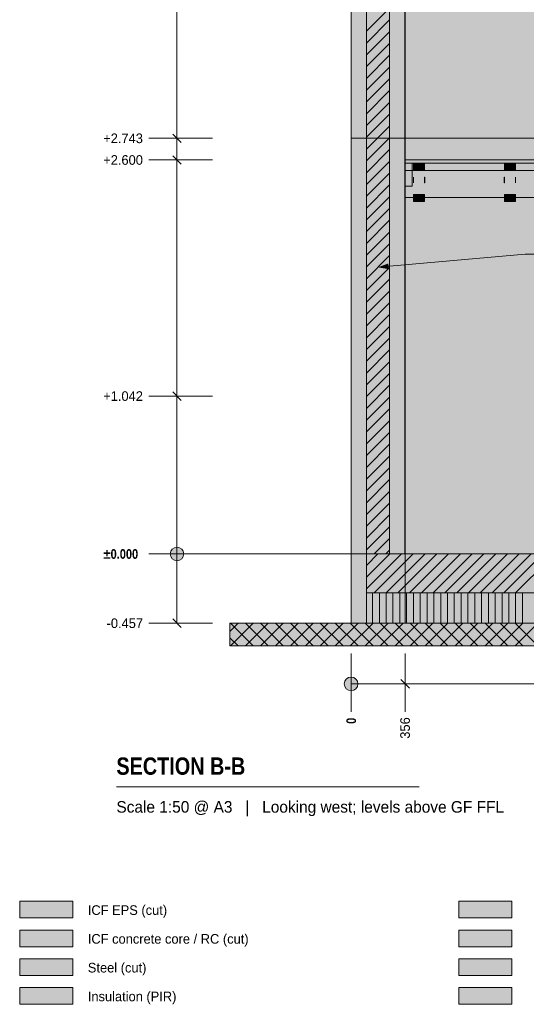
# Model space of a CAD drawing. Header units: millimetres. Extents: x -2189 to 11661, y -3698 to 9368.
# Tile 1 of 6: x -2189 to 1157, y -2972 to 3526. Entities that reach past the tile are written whole.
import ezdxf

# ---------------------------------------------------------------- set-up
doc = ezdxf.new("R2010")
doc.units = ezdxf.units.MM
doc.linetypes.add('DASHED', pattern=[1.524, 1.27, -0.254])
for name, color, linetype in [('FILL-C_BDBDBF', 7, 'Continuous'), ('FILL-EPS', 7, 'Continuous'), ('FILL-INK', 7, 'Continuous'), ('FILL-LIGHT', 7, 'Continuous'), ('FILL-MASONRY_FILL', 7, 'Continuous'), ('FILL-STEEL', 7, 'Continuous'), ('FILL-STEEL_GREY', 7, 'Continuous'), ('FILL-TIMBER', 7, 'Continuous'), ('FILL-WHITE', 7, 'Continuous'), ('LINE-C_BF9E33', 7, 'Continuous'), ('LINE-CORE', 7, 'Continuous'), ('LINE-INK', 7, 'Continuous'), ('LINE-STEEL-DASH', 7, 'DASHED'), ('LINE-STEEL_GREY', 7, 'Continuous'), ('LINE-TIMBER_DK', 7, 'Continuous'), ('TEXT-INK', 7, 'Continuous'), ('TEXT-STEEL_GREY', 7, 'Continuous')]:
    doc.layers.add(name, color=color, linetype=linetype)
doc.styles.add('OpenSansCondensed-Bold', font='OpenSansCondensed-Bold.ttf')

msp = doc.modelspace()

# ---------------------------------------------------------------- hatches: boundary and pattern name
at = {"layer": 'FILL-C_BDBDBF', "true_color": 0xbdbdbf}
h = msp.add_hatch(color=9, dxfattribs=at)
h.dxf.hatch_style = 1
h.paths.add_polyline_path([(254, 0), (101.6, 0), (101.6, 5029.2), (254, 5029.2)])
h = msp.add_hatch(color=9, dxfattribs=at)
h.dxf.hatch_style = 1
h.paths.add_polyline_path([(-2188.9, -2592), (-1838.9, -2592), (-1838.9, -2482), (-2188.9, -2482)])
at = {"layer": 'FILL-EPS', "true_color": 0xccffff}
h = msp.add_hatch(color=7, dxfattribs=at)
h.dxf.hatch_style = 1
h.paths.add_polyline_path([(0, 1487.6), (0, 2296), (0, 2743.2), (0, 2779.8), (0, 3271.7), (0, 3918.4), (0, 4793), (0, 5029.2), (101.6, 5029.2), (101.6, 0), (101.6, -436), (101.6, -457.2), (96.9, -457.2), (0, -457.2), (0, -21.2), (0, 0)])
h = msp.add_hatch(color=7, dxfattribs=at)
h.dxf.hatch_style = 1
h.paths.add_polyline_path([(355.6, 5029.2), (355.6, 5014.1), (355.6, 5012), (355.6, 5008.8), (355.6, 5004.8), (355.6, 4995.6), (355.6, 4983.1), (355.6, 4949.4), (355.6, 4803.4), (355.6, 3880), (355.6, 3290), (355.6, 2743.2), (355.6, 2713), (355.6, 2709.7), (355.6, 2703.5), (355.6, 2691.8), (355.6, 2680.3), (355.6, 2644.7), (355.6, 2562.3), (355.6, 2299), (355.6, 742.6), (355.6, 0), (259.3, 0), (254, 0), (254, 5029.2), (339.1, 5029.2)])
h = msp.add_hatch(color=7, dxfattribs=at)
h.dxf.hatch_style = 1
h.paths.add_polyline_path([(-2188.9, -2402), (-1838.9, -2402), (-1838.9, -2292), (-2188.9, -2292)])
at = {"layer": 'FILL-INK', "true_color": 0x1a1a1a}
h = msp.add_hatch(color=250, dxfattribs=at)
h.dxf.hatch_style = 1
h.paths.add_polyline_path([(412.6, 2465.3), (412.6, 2449.9), (411.9, 2449.9), (411.4, 2449.9), (411.4, 2465.3), (411.4, 2486.3), (412.1, 2486.3), (412.6, 2486.3)])
h = msp.add_hatch(color=250, dxfattribs=at)
h.dxf.hatch_style = 1
h.paths.add_polyline_path([(485.8, 2465.3), (485.8, 2449.9), (485.1, 2449.9), (484.6, 2449.9), (484.6, 2465.3), (484.6, 2486.3), (485.3, 2486.3), (485.8, 2486.3)])
h = msp.add_hatch(color=250, dxfattribs=at)
h.dxf.hatch_style = 1
h.paths.add_polyline_path([(1012.6, 2465.3), (1012.6, 2449.9), (1011.9, 2449.9), (1011.4, 2449.9), (1011.4, 2465.3), (1011.4, 2486.3), (1012.1, 2486.3), (1012.6, 2486.3)])
h = msp.add_hatch(color=250, dxfattribs=at)
h.dxf.hatch_style = 1
h.paths.add_polyline_path([(1085.8, 2449.9), (1085.1, 2449.9), (1084.6, 2449.9), (1084.6, 2465.3), (1084.6, 2486.3), (1085.3, 2486.3), (1085.8, 2486.3), (1085.8, 2465.3)])
at = {"layer": 'FILL-INK', "true_color": 0x1a1a1f}
h = msp.add_hatch(color=250, dxfattribs=at)
h.dxf.hatch_style = 1
h.paths.add_polyline_path([(177.8, 1891.8), (245.8, 1917), (249.2, 1879.1)])
at = {"layer": 'FILL-LIGHT', "true_color": 0xcccccf}
h = msp.add_hatch(color=254, dxfattribs=at)
h.dxf.hatch_style = 1
h.paths.add_polyline_path([(655.9, -257.2), (101.6, -257.2), (101.6, -240.3), (101.6, 0), (7996.6, 0), (8550.9, 0), (8550.9, -16.9), (8550.9, -257.2)])
at = {"layer": 'FILL-MASONRY_FILL', "true_color": 0xe0d9cc}
h = msp.add_hatch(color=254, dxfattribs=at)
h.dxf.hatch_style = 1
h.paths.add_polyline_path([(452.3, -607.2), (-800, -607.2), (-800, -588.9), (-800, -457.2), (8200.2, -457.2), (9452.5, -457.2), (9452.5, -475.5), (9452.5, -607.2)])
h = msp.add_hatch(color=254, dxfattribs=at)
h.dxf.hatch_style = 1
h.paths.add_polyline_path([(711.1, -2402), (1061.1, -2402), (1061.1, -2292), (711.1, -2292)])
at = {"layer": 'FILL-STEEL', "true_color": 0x0d2973}
h = msp.add_hatch(color=166, dxfattribs=at)
h.dxf.hatch_style = 1
h.paths.add_polyline_path([(-2188.9, -2782), (-1838.9, -2782), (-1838.9, -2672), (-2188.9, -2672)])
at = {"layer": 'FILL-STEEL_GREY', "true_color": 0x737378}
h = msp.add_hatch(color=8, dxfattribs=at)
h.dxf.hatch_style = 1
h.paths.add_polyline_path([(355.6, 2600), (570.9, 2600), (2206.4, 2600), (2206.4, 2580.6), (2206.4, 2578), (570.9, 2578), (355.6, 2578), (355.6, 2597.7)])
h = msp.add_hatch(color=8, dxfattribs=at)
h.dxf.hatch_style = 1
h.paths.add_polyline_path([(711.1, -2592), (1061.1, -2592), (1061.1, -2482), (711.1, -2482)])
at = {"layer": 'FILL-TIMBER', "true_color": 0xedd6a8}
h = msp.add_hatch(color=41, dxfattribs=at)
h.dxf.hatch_style = 1
h.paths.add_polyline_path([(398.4, 2578), (402.6, 2578), (402.6, 2564.7), (402.6, 2428), (359.8, 2428), (355.6, 2428), (355.6, 2441.3), (355.6, 2578)])
h = msp.add_hatch(color=41, dxfattribs=at)
h.dxf.hatch_style = 1
h.paths.add_polyline_path([(484.6, 2578), (484.6, 2573.5), (484.6, 2531), (419.4, 2531), (412.6, 2531), (412.6, 2535.5), (412.6, 2578), (477.8, 2578)])
h = msp.add_hatch(color=41, dxfattribs=at)
h.dxf.hatch_style = 1
h.paths.add_polyline_path([(1084.6, 2578), (1084.6, 2573.5), (1084.6, 2531), (1019.4, 2531), (1012.6, 2531), (1012.6, 2535.5), (1012.6, 2578), (1077.8, 2578)])
h = msp.add_hatch(color=41, dxfattribs=at)
h.dxf.hatch_style = 1
h.paths.add_polyline_path([(478.3, 2372), (484.6, 2372), (484.6, 2367.9), (484.6, 2325), (418.9, 2325), (412.6, 2325), (412.6, 2329.1), (412.6, 2372)])
h = msp.add_hatch(color=41, dxfattribs=at)
h.dxf.hatch_style = 1
h.paths.add_polyline_path([(1084.6, 2372), (1084.6, 2367.9), (1084.6, 2325), (1018.9, 2325), (1012.6, 2325), (1012.6, 2329.1), (1012.6, 2372), (1078.3, 2372)])
at = {"layer": 'FILL-TIMBER', "true_color": 0xfced9e}
h = msp.add_hatch(color=41, dxfattribs=at)
h.dxf.hatch_style = 1
h.paths.add_polyline_path([(8550.9, -457.2), (655.9, -457.2), (101.6, -457.2), (101.6, -450.6), (101.6, -357.2), (101.6, -350.6), (101.6, -257.2), (7996.6, -257.2), (8550.9, -257.2), (8550.9, -263.8), (8550.9, -357.2), (8550.9, -363.8)])
at = {"layer": 'FILL-TIMBER', "true_color": 0xedd6a8}
h = msp.add_hatch(color=41, dxfattribs=at)
h.dxf.hatch_style = 1
h.paths.add_polyline_path([(711.1, -2782), (1061.1, -2782), (1061.1, -2672), (711.1, -2672)])
at = {"layer": 'FILL-TIMBER', "true_color": 0xfced9e}
h = msp.add_hatch(color=41, dxfattribs=at)
h.dxf.hatch_style = 1
h.paths.add_polyline_path([(-2188.9, -2972), (-1838.9, -2972), (-1838.9, -2862), (-2188.9, -2862)])
at = {"layer": 'FILL-WHITE', "true_color": 0xffffff}
h = msp.add_hatch(color=7, dxfattribs=at)
h.dxf.hatch_style = 1
h.paths.add_polyline_path([(355.9, 5288.2), (3903.7, 7772.4), (4748.8, 7772.4), (8296.6, 5288.2), (8296.6, 2743.2), (355.9, 2743.2)])
h.paths.add_polyline_path([(6082.5, 3632.6), (6082.5, 4699.9), (5382, 4699.9), (5382, 3632.6)], flags=0)
h = msp.add_hatch(color=7, dxfattribs=at)
h.dxf.hatch_style = 1
h.paths.add_polyline_path([(355.9, 5029.2), (364.1, 5029.2), (364.3, 5029.6), (365.8, 5029.2), (365.8, 5295.2), (3903.7, 7772.4), (4748.8, 7772.4), (4809.7, 7729.8), (8286.7, 5295.2), (8286.7, 5029.2), (8296.6, 5029.2), (8296.6, 2743.2), (355.9, 2743.2)])
h.paths.add_polyline_path([(6107.5, 3632.6), (6107.5, 4724.9), (6105.9, 4724.7), (6105.9, 4724.9), (5357, 4724.9), (5357, 3632.6)], flags=0)
h = msp.add_hatch(color=7, dxfattribs=at)
h.dxf.hatch_style = 1
h.paths.add_polyline_path([(0, 2743.2), (0, 4211.5), (0, 4212.5), (0, 5039), (355.9, 5288.2), (356.1, 5289.8), (356.1, 5289.8), (356.3, 5289.7), (356.4, 5289.7), (356.2, 5289.3), (355.9, 5288.2), (355.9, 2743.2)])
h = msp.add_hatch(color=7, dxfattribs=at)
h.dxf.hatch_style = 1
h.paths.add_polyline_path([(0, 5029.2), (355.6, 5029.2), (355.6, 5029.6), (355.6, 5029.2), (355.9, 5029.2), (355.9, 2743.2), (355.9, 2743.2), (355.9, 2743.2), (355.9, 2742.2), (356, 2741.6), (355.9, 2741.6), (355.9, 2741.6), (355.9, 2741.6), (355.8, 2741.6), (355.6, 2743.2), (0, 2743.2), (0, 4213.4), (0, 4214.4)])
h = msp.add_hatch(color=7, dxfattribs=at)
h.dxf.hatch_style = 1
h.paths.add_polyline_path([(0, 5029.2), (355.6, 5029.2), (355.6, 2743.2), (0, 2743.2)])
h = msp.add_hatch(color=7, dxfattribs=at)
h.dxf.hatch_style = 1
h.paths.add_polyline_path([(0, 2743.2), (355.9, 2743.2), (355.9, 0), (0, 0)])
h = msp.add_hatch(color=7, dxfattribs=at)
h.dxf.hatch_style = 1
h.paths.add_polyline_path([(0, 2743.2), (355.6, 2743.2), (355.9, 2743.2), (355.9, 0), (355.9, 0), (355.9, 0), (355.9, -1.6), (355.8, -1.6), (355.6, 0), (0, 0)])
h = msp.add_hatch(color=7, dxfattribs=at)
h.dxf.hatch_style = 1
h.paths.add_polyline_path([(0, 0), (0, 2743.2), (355.6, 2743.2), (355.6, 0)])
h = msp.add_hatch(color=7, dxfattribs=at)
h.dxf.hatch_style = 1
h.paths.add_polyline_path([(355.9, 0), (355.9, 2743.2), (8296.6, 2743.2), (8296.6, 0)])
h = msp.add_hatch(color=7, dxfattribs=at)
h.dxf.hatch_style = 1
h.paths.add_polyline_path([(355.9, 2743.2), (8296.6, 2743.2), (8296.6, 0), (355.9, 0)])
h = msp.add_hatch(color=7, dxfattribs=at)
h.dxf.hatch_style = 1
h.paths.add_polyline_path([(355.6, 2578), (355.6, 2600), (2755.6, 2600), (5155.6, 2600), (7555.6, 2600), (8296.9, 2600), (8296.9, 2578), (7555.6, 2578), (5155.6, 2578), (2755.6, 2578), (355.6, 2578)])
h = msp.add_hatch(color=7, dxfattribs=at)
h.dxf.hatch_style = 1
h.paths.add_polyline_path([(355.6, 2428), (355.6, 2531), (355.6, 2578), (402.6, 2578), (402.6, 2531), (2206.4, 2531), (2206.4, 2353), (355.6, 2353)])
h = msp.add_hatch(color=7, dxfattribs=at)
h.dxf.hatch_style = 1
h.paths.add_polyline_path([(412.6, 2578), (484.6, 2578), (484.6, 2531), (412.6, 2531)])
h = msp.add_hatch(color=7, dxfattribs=at)
h.dxf.hatch_style = 1
h.paths.add_polyline_path([(1012.6, 2578), (1084.6, 2578), (1084.6, 2531), (1012.6, 2531)])
h = msp.add_hatch(color=7, dxfattribs=at)
h.dxf.hatch_style = 1
h.paths.add_polyline_path([(355.6, 2531), (2206.4, 2531), (2206.4, 2353), (355.6, 2353)])
h = msp.add_hatch(color=7, dxfattribs=at)
h.dxf.hatch_style = 1
h.paths.add_polyline_path([(412.6, 2372), (484.6, 2372), (484.6, 2325), (412.6, 2325)])
h = msp.add_hatch(color=7, dxfattribs=at)
h.dxf.hatch_style = 1
h.paths.add_polyline_path([(1012.6, 2372), (1084.6, 2372), (1084.6, 2325), (1012.6, 2325)])
h = msp.add_hatch(color=7, dxfattribs=at)
h.dxf.hatch_style = 1
h.paths.add_polyline_path([(-1105, 0), (-1106.5, 11.6), (-1111, 22.5), (-1118.2, 31.8), (-1127.5, 39), (-1138.4, 43.5), (-1150, 45), (-1161.6, 43.5), (-1172.5, 39), (-1181.8, 31.8), (-1189, 22.5), (-1193.5, 11.6), (-1195, 0), (-1193.5, -11.6), (-1189, -22.5), (-1181.8, -31.8), (-1172.5, -39), (-1161.6, -43.5), (-1150, -45), (-1138.4, -43.5), (-1127.5, -39), (-1118.2, -31.8), (-1111, -22.5), (-1106.5, -11.6)])
h = msp.add_hatch(color=7, dxfattribs=at)
h.dxf.hatch_style = 1
h.paths.add_polyline_path([(0, 0), (355.9, 0), (355.9, -457.2), (0, -457.2)])
h = msp.add_hatch(color=7, dxfattribs=at)
h.dxf.hatch_style = 1
h.paths.add_polyline_path([(0, 0), (101.6, 0), (101.6, -457.2), (0, -457.2)])
h = msp.add_hatch(color=7, dxfattribs=at)
h.dxf.hatch_style = 1
h.paths.add_polyline_path([(0, 0), (101.6, 0), (101.6, -457.2), (0, -457.2), (0, 0)])
h = msp.add_hatch(color=7, dxfattribs=at)
h.dxf.hatch_style = 1
h.paths.add_polyline_path([(254.3, 0), (355.9, 0), (355.9, -457.2), (254.3, -457.2), (101.6, -457.2), (101.6, 0)])
h = msp.add_hatch(color=7, dxfattribs=at)
h.dxf.hatch_style = 1
h.paths.add_polyline_path([(101.6, 0), (8550.9, 0), (8550.9, -257.2), (101.6, -257.2)])
h = msp.add_hatch(color=7, dxfattribs=at)
h.dxf.hatch_style = 1
h.paths.add_polyline_path([(355.9, 0), (8296.6, 0), (8296.6, -457.2), (355.9, -457.2)])
h = msp.add_hatch(color=7, dxfattribs=at)
h.dxf.hatch_style = 1
h.paths.add_polyline_path([(355.9, 0), (457.4, 0), (8296.6, 0), (8296.6, -457.2), (457.4, -457.2), (355.9, -457.2)])
h = msp.add_hatch(color=7, dxfattribs=at)
h.dxf.hatch_style = 1
h.paths.add_polyline_path([(45, -857.2), (43.5, -845.6), (39, -834.7), (31.8, -825.4), (22.5, -818.2), (11.6, -813.7), (0, -812.2), (-11.6, -813.7), (-22.5, -818.2), (-31.8, -825.4), (-39, -834.7), (-43.5, -845.6), (-45, -857.2), (-43.5, -868.8), (-39, -879.7), (-31.8, -889), (-22.5, -896.2), (-11.6, -900.7), (0, -902.2), (11.6, -900.7), (22.5, -896.2), (31.8, -889), (39, -879.7), (43.5, -868.8)])
h = msp.add_hatch(color=7, dxfattribs=at)
h.dxf.hatch_style = 1
h.paths.add_polyline_path([(711.1, -2972), (1061.1, -2972), (1061.1, -2862), (711.1, -2862)])

# ---------------------------------------------------------------- linework, layer by layer
at = {"layer": 'LINE-C_BF9E33', "lineweight": 5}
for p, q in [((141.3, -457.2), (141.3, -257.2)), ((186.2, -457.2), (186.2, -257.2)), ((231.2, -457.2), (231.2, -257.2)), ((276.3, -457.2), (276.3, -257.2)), ((321.2, -457.2), (321.2, -257.2)), ((366.3, -457.2), (366.3, -257.2)), ((411.2, -457.2), (411.2, -257.2)), ((456.2, -457.2), (456.2, -257.2)), ((501.3, -457.2), (501.3, -257.2)), ((546.2, -457.2), (546.2, -257.2)), ((591.3, -457.2), (591.3, -257.2)), ((636.2, -457.2), (636.2, -257.2)), ((681.2, -457.2), (681.2, -257.2)), ((726.3, -457.2), (726.3, -257.2)), ((771.2, -457.2), (771.2, -257.2)), ((816.3, -457.2), (816.3, -257.2)), ((861.3, -457.2), (861.3, -257.2)), ((906.2, -457.2), (906.2, -257.2)), ((951.2, -457.2), (951.2, -257.2)), ((996.2, -457.2), (996.2, -257.2)), ((1041.2, -457.2), (1041.2, -257.2)), ((1086.2, -457.2), (1086.2, -257.2)), ((1131.2, -457.2), (1131.2, -257.2))]:
    msp.add_line(p, q, dxfattribs=at)
at = {"layer": 'LINE-CORE', "lineweight": 5}
for points in [[(355.9, 5288.2), (3903.7, 7772.4), (3903.7, 7772.4), (3903.7, 7772.4), (3903.7, 7772.4), (4748.8, 7772.4), (4748.8, 7772.4), (4748.8, 7772.4), (4748.8, 7772.4), (8296.6, 5288.2), (8296.6, 5288.2), (8296.6, 5288.2), (8296.6, 5288.2), (8296.6, 5288.2), (8296.6, 5288.2), (8296.6, 5288.2), (8296.6, 2743.2), (355.9, 2743.2)], [(355.9, 5029.2), (364.1, 5029.2), (364.3, 5029.6), (365.8, 5029.2), (365.8, 5295.2), (365.8, 5295.2), (3903.7, 7772.4), (3903.7, 7772.4), (4748.8, 7772.4), (4809.7, 7729.8), (4809.7, 7729.8), (4809.7, 7729.8), (8286.7, 5295.2), (8286.7, 5295.2), (8286.7, 5295.2), (8286.7, 5029.2), (8296.6, 5029.2), (8296.6, 2743.2), (8296.6, 2743.2), (8296.6, 2743.2), (8296.6, 2743.2), (355.9, 2743.2)], [(0, 2743.2), (0, 4211.5), (0, 4212.5), (0, 5039), (355.9, 5288.2), (356.1, 5289.8), (356.1, 5289.8), (356.3, 5289.7), (356.4, 5289.7), (356.2, 5289.3), (355.9, 5288.2), (355.9, 2743.2), (0, 2743.2)], [(0, 5029.2), (355.6, 5029.2), (355.6, 5029.6), (355.6, 5029.2), (355.9, 5029.2), (355.9, 2743.2), (355.9, 2743.2), (355.9, 2743.2), (355.9, 2742.2), (356, 2741.6), (355.9, 2741.6), (355.9, 2741.6), (355.9, 2741.6), (355.8, 2741.6), (355.6, 2743.2), (0, 2743.2), (0, 4213.4), (0, 4214.4), (0, 5029.2)], [(0, 5029.2), (355.6, 5029.2), (355.6, 2743.2), (0, 2743.2), (0, 2743.2), (0, 2743.2)], [(0, 2743.2), (355.9, 2743.2), (355.9, 2743.2), (355.9, 2743.2), (355.9, 0), (0, 0)], [(0, 2743.2), (355.6, 2743.2), (355.6, 2743.2), (355.9, 2743.2), (355.9, 0), (355.9, 0), (355.9, 0), (355.9, -1.6), (355.8, -1.6), (355.6, 0), (0, 0), (0, 2743.2)], [(0, 0), (0, 0), (0, 2743.2), (355.6, 2743.2), (355.6, 2743.2), (355.6, 2743.2), (355.6, 0), (0, 0)], [(355.9, 0), (355.9, 2743.2), (8296.6, 2743.2), (8296.6, 2743.2), (8296.6, 2743.2), (8296.6, 0), (355.9, 0)], [(355.9, 2743.2), (8296.6, 2743.2), (8296.6, 0), (8296.6, 0), (355.9, 0), (355.9, 2743.2)], [(355.6, 2578), (355.6, 2600), (2755.6, 2600), (2755.6, 2600), (5155.6, 2600), (5155.6, 2600), (7555.6, 2600), (7555.6, 2600), (8296.9, 2600), (8296.9, 2578), (7555.6, 2578), (7555.6, 2578), (5155.6, 2578), (5155.6, 2578), (2755.6, 2578), (2755.6, 2578), (355.6, 2578), (355.6, 2578), (355.6, 2578)], [(355.6, 2428), (355.6, 2531), (355.6, 2578), (402.6, 2578), (402.6, 2531), (2206.4, 2531), (2206.4, 2353), (2206.4, 2353), (355.6, 2353), (355.6, 2428)], [(412.6, 2578), (484.6, 2578), (484.6, 2578), (484.6, 2531), (412.6, 2531), (412.6, 2531)], [(1012.6, 2578), (1084.6, 2578), (1084.6, 2578), (1084.6, 2531), (1012.6, 2531), (1012.6, 2531)], [(355.6, 2531), (2206.4, 2531), (2206.4, 2531), (2206.4, 2353), (355.6, 2353), (355.6, 2353)], [(412.6, 2372), (484.6, 2372), (484.6, 2372), (484.6, 2325), (412.6, 2325), (412.6, 2325)], [(1012.6, 2372), (1084.6, 2372), (1084.6, 2372), (1084.6, 2325), (1012.6, 2325), (1012.6, 2325)], [(0, 0), (355.9, 0), (355.9, -457.2), (0, -457.2), (0, -457.2)], [(0, 0), (101.6, 0), (101.6, -457.2), (0, -457.2), (0, -457.2)], [(0, 0), (101.6, 0), (101.6, -457.2), (101.6, -457.2), (101.6, -457.2), (101.6, -457.2), (101.6, -457.2), (0, -457.2), (0, 0), (0, 0)], [(254.3, 0), (355.9, 0), (355.9, -457.2), (355.9, -457.2), (254.3, -457.2), (254.3, -457.2), (254.3, -457.2), (101.6, -457.2), (101.6, 0)], [(101.6, 0), (8550.9, 0), (8550.9, -257.2), (101.6, -257.2)], [(355.9, 0), (8296.6, 0), (8296.6, 0), (8296.6, -457.2), (355.9, -457.2), (355.9, -457.2)], [(355.9, 0), (355.9, 0), (355.9, 0), (457.4, 0), (8296.6, 0), (8296.6, -457.2), (457.4, -457.2), (457.4, -457.2), (457.4, -457.2), (355.9, -457.2), (355.9, 0)]]:
    msp.add_lwpolyline(points, close=True, dxfattribs=at)
at = {"layer": 'LINE-INK', "lineweight": 5}
for p, q in [((-1150, -457), (-1150, 5076)), ((-1291, 2743), (-1335, 2743)), ((-1225, 2743), (-1291, 2743)), ((-915, 2743), (-1225, 2743)), ((-1121.7, 2714.7), (-1178.3, 2771.3)), ((-1291, 2600), (-1335, 2600)), ((-1225, 2600), (-1291, 2600)), ((-915, 2600), (-1225, 2600)), ((-1121.7, 2571.7), (-1178.3, 2628.3)), ((177.8, 1891.8), (1149.7, 1979.4)), ((1149.7, 1979.4), (1259.7, 1979.4)), ((-1291, 1042), (-1335, 1042)), ((-1225, 1042), (-1291, 1042)), ((-915, 1042), (-1225, 1042)), ((-1121.7, 1013.7), (-1178.3, 1070.3)), ((-1291, 0), (-1335, 0)), ((-1225, 0), (-1291, 0)), ((-915, 0), (-1225, 0)), ((-1121.7, -485.3), (-1178.3, -428.7)), ((-1291, -457), (-1335, -457)), ((-1225, -457), (-1291, -457)), ((-915, -457), (-1225, -457)), ((0, -657.2), (0, -932.2)), ((356, -657.2), (356, -932.2)), ((327.7, -828.9), (384.3, -885.5)), ((0, -857.2), (8652, -857.2)), ((0, -932.2), (0, -998.2)), ((356, -932.2), (356, -998.2)), ((0, -998.2), (0, -1042.2)), ((356, -998.2), (356, -1042.2)), ((-1550, -1537.2), (450, -1537.2))]:
    msp.add_line(p, q, dxfattribs=at)
for points in [[(0, 1487.6), (0, 2296), (0, 2743.2), (0, 2779.8), (0, 3271.7), (0, 3918.4), (0, 4793), (0, 5029.2), (101.6, 5029.2), (101.6, 0), (101.6, 0), (101.6, -436), (101.6, -457.2), (96.9, -457.2), (0, -457.2), (0, -21.2), (0, 0)], [(254, 0), (101.6, 0), (101.6, 5029.2), (254, 5029.2)], [(355.6, 2600), (570.9, 2600), (2206.4, 2600), (2206.4, 2580.6), (2206.4, 2578), (570.9, 2578), (355.6, 2578), (355.6, 2597.7)], [(398.4, 2578), (402.6, 2578), (402.6, 2564.7), (402.6, 2428), (359.8, 2428), (355.6, 2428), (355.6, 2441.3), (355.6, 2578)], [(484.6, 2578), (484.6, 2573.5), (484.6, 2531), (419.4, 2531), (412.6, 2531), (412.6, 2535.5), (412.6, 2578), (477.8, 2578)], [(1084.6, 2578), (1084.6, 2573.5), (1084.6, 2531), (1019.4, 2531), (1012.6, 2531), (1012.6, 2535.5), (1012.6, 2578), (1077.8, 2578)], [(412.6, 2465.3), (412.6, 2449.9), (411.9, 2449.9), (411.4, 2449.9), (411.4, 2465.3), (411.4, 2486.3), (412.1, 2486.3), (412.6, 2486.3)], [(485.8, 2465.3), (485.8, 2449.9), (485.1, 2449.9), (484.6, 2449.9), (484.6, 2465.3), (484.6, 2486.3), (485.3, 2486.3), (485.8, 2486.3)], [(1012.6, 2465.3), (1012.6, 2449.9), (1011.9, 2449.9), (1011.4, 2449.9), (1011.4, 2465.3), (1011.4, 2486.3), (1012.1, 2486.3), (1012.6, 2486.3)], [(1085.8, 2449.9), (1085.1, 2449.9), (1084.6, 2449.9), (1084.6, 2465.3), (1084.6, 2486.3), (1085.3, 2486.3), (1085.8, 2486.3), (1085.8, 2465.3)], [(478.3, 2372), (484.6, 2372), (484.6, 2367.9), (484.6, 2325), (418.9, 2325), (412.6, 2325), (412.6, 2329.1), (412.6, 2372)], [(1084.6, 2372), (1084.6, 2367.9), (1084.6, 2325), (1018.9, 2325), (1012.6, 2325), (1012.6, 2329.1), (1012.6, 2372), (1078.3, 2372)], [(655.9, -257.2), (101.6, -257.2), (101.6, -240.3), (101.6, 0), (7996.6, 0), (8550.9, 0), (8550.9, -16.9), (8550.9, -257.2)], [(8550.9, -457.2), (655.9, -457.2), (101.6, -457.2), (101.6, -450.6), (101.6, -357.2), (101.6, -350.6), (101.6, -257.2), (7996.6, -257.2), (8550.9, -257.2), (8550.9, -263.8), (8550.9, -357.2), (8550.9, -363.8)], [(452.3, -607.2), (-800, -607.2), (-800, -588.9), (-800, -457.2), (8200.2, -457.2), (9452.5, -457.2), (9452.5, -475.5), (9452.5, -607.2)], [(-2188.9, -2402), (-1838.9, -2402), (-1838.9, -2292), (-2188.9, -2292)], [(711.1, -2402), (1061.1, -2402), (1061.1, -2292), (711.1, -2292)], [(-2188.9, -2592), (-1838.9, -2592), (-1838.9, -2482), (-2188.9, -2482)], [(711.1, -2592), (1061.1, -2592), (1061.1, -2482), (711.1, -2482)], [(-2188.9, -2782), (-1838.9, -2782), (-1838.9, -2672), (-2188.9, -2672)], [(711.1, -2782), (1061.1, -2782), (1061.1, -2672), (711.1, -2672)], [(-2188.9, -2972), (-1838.9, -2972), (-1838.9, -2862), (-2188.9, -2862)], [(711.1, -2972), (1061.1, -2972), (1061.1, -2862), (711.1, -2862)]]:
    msp.add_lwpolyline(points, close=True, dxfattribs=at)
for points in [[(355.6, 3880), (355.6, 3290), (355.6, 2743.2), (355.6, 2713), (355.6, 2709.7), (355.6, 2703.5), (355.6, 2691.8), (355.6, 2680.3), (355.6, 2644.7), (355.6, 2562.3), (355.6, 2299), (355.6, 742.6), (355.6, 0), (259.3, 0), (254, 0), (254, 5029.2)], [(355.6, 3880), (355.6, 3290), (355.6, 2743.2), (355.6, 2713), (355.6, 2709.7), (355.6, 2703.5), (355.6, 2691.8), (355.6, 2680.3), (355.6, 2644.7), (355.6, 2562.3), (355.6, 2299), (355.6, 742.6), (355.6, 0), (259.3, 0), (254, 0), (101.6, 0), (101.6, 0), (101.6, -436), (101.6, -457.2), (96.9, -457.2), (0, -457.2), (0, -21.2), (0, 0), (0, 1487.6), (0, 2296), (0, 2743.2), (0, 2779.8), (0, 3271.7), (0, 3918.4)]]:
    msp.add_lwpolyline(points, dxfattribs=at)
for centre in [(-1150, 0), (0, -857.2)]:
    msp.add_circle(centre, 45, dxfattribs=at)
at = {"layer": 'LINE-STEEL-DASH', "lineweight": 5}
msp.add_line((-1200, 0), (9852.5, 0), dxfattribs=at)
at = {"layer": 'LINE-STEEL_GREY', "lineweight": 5}
for p, q in [((101.6, 3449.6), (254, 3602)), ((101.6, 3371.8), (254, 3524.2)), ((101.6, 3294), (254, 3446.4)), ((101.6, 3216.2), (254, 3368.6)), ((101.6, 3138.4), (254, 3290.8)), ((101.6, 3060.7), (254, 3213.1)), ((101.6, 2982.9), (254, 3135.3)), ((101.6, 2905.1), (254, 3057.5)), ((101.6, 2827.3), (254, 2979.7)), ((101.6, 2749.5), (254, 2901.9)), ((101.6, 2671.7), (254, 2824.1)), ((101.6, 2594), (254, 2746.4)), ((101.6, 2516.2), (254, 2668.6)), ((101.6, 2438.4), (254, 2590.8)), ((101.6, 2360.6), (254, 2513)), ((101.6, 2282.8), (254, 2435.2)), ((101.6, 2205.1), (254, 2357.5)), ((101.6, 2127.3), (254, 2279.7)), ((101.6, 2049.5), (254, 2201.9)), ((101.6, 1971.7), (254, 2124.1)), ((101.6, 1893.9), (254, 2046.3)), ((101.6, 1816.1), (254, 1968.5)), ((101.6, 1738.4), (254, 1890.8)), ((101.6, 1660.6), (254, 1813)), ((101.6, 1582.8), (254, 1735.2)), ((101.6, 1505), (254, 1657.4)), ((101.6, 1427.2), (254, 1579.6)), ((101.6, 1349.5), (254, 1501.9)), ((101.6, 1271.7), (254, 1424.1)), ((101.6, 1193.9), (254, 1346.3)), ((101.6, 1116.1), (254, 1268.5)), ((101.6, 1038.3), (254, 1190.7)), ((101.6, 960.5), (254, 1112.9)), ((101.6, 882.8), (254, 1035.2)), ((101.6, 805), (254, 957.4)), ((101.6, 727.2), (254, 879.6)), ((101.6, 649.4), (254, 801.8)), ((101.6, 571.6), (254, 724)), ((101.6, 493.9), (254, 646.3)), ((101.6, 416.1), (254, 568.5)), ((101.6, 338.3), (254, 490.7)), ((101.6, 260.5), (254, 412.9)), ((101.6, 182.7), (254, 335.1)), ((101.6, 104.9), (254, 257.3)), ((101.6, 27.2), (254, 179.6)), ((152.2, 0), (254, 101.8)), ((101.6, -230.8), (332.4, 0)), ((101.6, -153), (254.6, 0)), ((101.6, -75.3), (176.9, 0)), ((153, -257.2), (410.2, 0)), ((230, 0), (254, 24)), ((230.8, -257.2), (488, 0)), ((308.6, -257.2), (565.8, 0)), ((386.3, -257.2), (643.5, 0)), ((464.1, -257.2), (721.3, 0)), ((541.9, -257.2), (799.1, 0)), ((619.7, -257.2), (876.9, 0)), ((697.5, -257.2), (954.7, 0)), ((775.3, -257.2), (1032.5, 0)), ((853, -257.2), (1110.2, 0)), ((930.8, -257.2), (1188, 0)), ((1008.6, -257.2), (1265.8, 0)), ((1086.4, -257.2), (1343.6, 0))]:
    msp.add_line(p, q, dxfattribs=at)
at = {"layer": 'LINE-TIMBER_DK', "lineweight": 5}
for p, q in [((-800, -510.7), (-746.5, -457.2)), ((-797.5, -607.2), (-647.5, -457.2)), ((-797.5, -457.2), (-647.5, -607.2)), ((-698.5, -607.2), (-548.5, -457.2)), ((-698.5, -457.2), (-548.5, -607.2)), ((-599.5, -607.2), (-449.5, -457.2)), ((-599.5, -457.2), (-449.5, -607.2)), ((-500.5, -607.2), (-350.5, -457.2)), ((-500.5, -457.2), (-350.5, -607.2)), ((-401.5, -607.2), (-251.5, -457.2)), ((-401.5, -457.2), (-251.5, -607.2)), ((-302.5, -607.2), (-152.5, -457.2)), ((-302.5, -457.2), (-152.5, -607.2)), ((-203.5, -607.2), (-53.5, -457.2)), ((-203.5, -457.2), (-53.5, -607.2)), ((-104.5, -607.2), (45.5, -457.2)), ((-104.5, -457.2), (45.5, -607.2)), ((-5.5, -607.2), (144.5, -457.2)), ((-5.5, -457.2), (144.5, -607.2)), ((93.5, -607.2), (243.5, -457.2)), ((93.5, -457.2), (243.5, -607.2)), ((192.5, -607.2), (342.5, -457.2)), ((192.5, -457.2), (342.5, -607.2)), ((291.5, -607.2), (441.5, -457.2)), ((291.5, -457.2), (441.5, -607.2)), ((390.4, -607.2), (540.4, -457.2)), ((390.4, -457.2), (540.4, -607.2)), ((489.4, -607.2), (639.4, -457.2)), ((489.4, -457.2), (639.4, -607.2)), ((588.4, -607.2), (738.4, -457.2)), ((588.4, -457.2), (738.4, -607.2)), ((687.4, -607.2), (837.4, -457.2)), ((687.4, -457.2), (837.4, -607.2)), ((786.4, -607.2), (936.4, -457.2)), ((786.4, -457.2), (936.4, -607.2)), ((885.4, -607.2), (1035.4, -457.2)), ((885.4, -457.2), (1035.4, -607.2)), ((984.4, -607.2), (1134.4, -457.2)), ((984.4, -457.2), (1134.4, -607.2)), ((1083.4, -607.2), (1233.4, -457.2)), ((1083.4, -457.2), (1233.4, -607.2)), ((-800, -553.7), (-746.5, -607.2))]:
    msp.add_line(p, q, dxfattribs=at)

# ---------------------------------------------------------------- texts
at = {"layer": 'TEXT-INK'}
for s, p in [('+2.743', (-1637.2, 2711.2)), ('+2.600', (-1637.2, 2568.2)), ('+1.042', (-1637.2, 1010.2)), ('-0.457', (-1615, -488.8)), ('ICF EPS (cut)', (-1738.9, -2382)), ('ICF concrete core / RC (cut)', (-1738.9, -2572)), ('Steel (cut)', (-1738.9, -2762)), ('Insulation (PIR)', (-1738.9, -2952))]:
    msp.add_text(s, height=63.5, dxfattribs=at).set_placement(p)
at = {"layer": 'TEXT-INK', "style": 'OpenSansCondensed-Bold'}
for s, height, p in [('±0.000', 63.5, (-1637.2, -31.8)), ('SECTION B-B', 114.3, (-1550, -1457.2))]:
    msp.add_text(s, height=height, dxfattribs=at).set_placement(p)
msp.add_text('0', height=63.5, rotation=90, dxfattribs=at).set_placement((31.8, -1121.2))
at = {"layer": 'TEXT-INK'}
msp.add_text('356', height=63.5, rotation=90, dxfattribs=at).set_placement((387.8, -1219.3))
at = {"layer": 'TEXT-STEEL_GREY'}
msp.add_text('Scale 1:50 @ A3   |   Looking west; levels above GF FFL', height=76.2, dxfattribs=at).set_placement((-1550, -1707.2))

doc.saveas('drawing.dxf')
